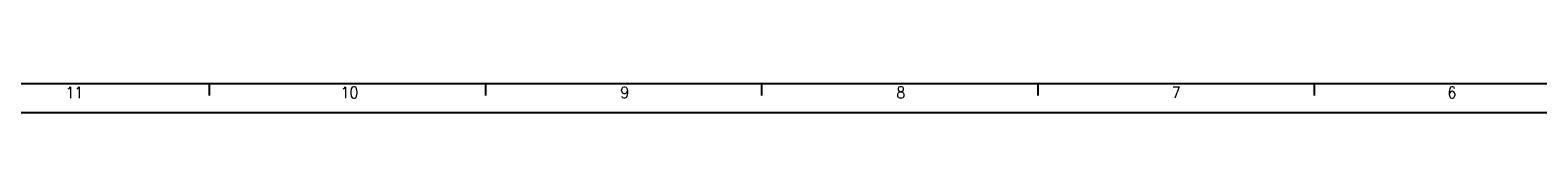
# Model space of a CAD drawing. Header units: millimetres. Extents: x -746 to 1206, y -530 to 959.
# Tile 5 of 46: x -421 to -159, y -92 to -87. Entities that reach past the tile are written whole.
import ezdxf

# ---------------------------------------------------------------- set-up
doc = ezdxf.new("R2010")
doc.units = ezdxf.units.MM
doc.layers.add('1', color=7, linetype='Continuous')
doc.styles.add('CONVERTER_12', font='txt.shx', dxfattribs={"width": 0.9})

# ---------------------------------------------------------------- blocks, each defined once
blk = doc.blocks.new('_A1', base_point=(89.41, -87.22))
at = {"layer": '1', "color": 7, "linetype": 'Continuous'}
blk.add_line((-725.59, -87.22), (89.41, -87.22), dxfattribs=at)
at = {"layer": '1', "color": 2, "linetype": 'Continuous'}
for p, q in [((-390, -87.26), (-390, -89.26)), ((-342.06, -87.26), (-342.06, -89.26)), ((-294.12, -87.26), (-294.12, -89.26)), ((-246.17, -87.26), (-246.17, -89.26)), ((-198.23, -87.26), (-198.23, -89.26)), ((-745.59, -92.22), (94.41, -92.22))]:
    blk.add_line(p, q, dxfattribs=at)
at = {"layer": '1', "color": 2, "char_height": 2, "attachment_point": 4, "line_spacing_factor": 1.20048, "style": 'CONVERTER_12'}
for s, insert in [('11', (-414.95, -88.76)), ('10', (-367.2, -88.76)), ('9', (-318.66, -88.76)), ('8', (-270.73, -88.76)), ('7', (-222.93, -88.76)), ('6', (-175.08, -88.76))]:
    blk.add_mtext(s, dxfattribs=dict(at, insert=insert))

msp = doc.modelspace()

# ---------------------------------------------------------------- block references
msp.add_blockref('_A1', (89.41, -87.22))

doc.saveas('drawing.dxf')
